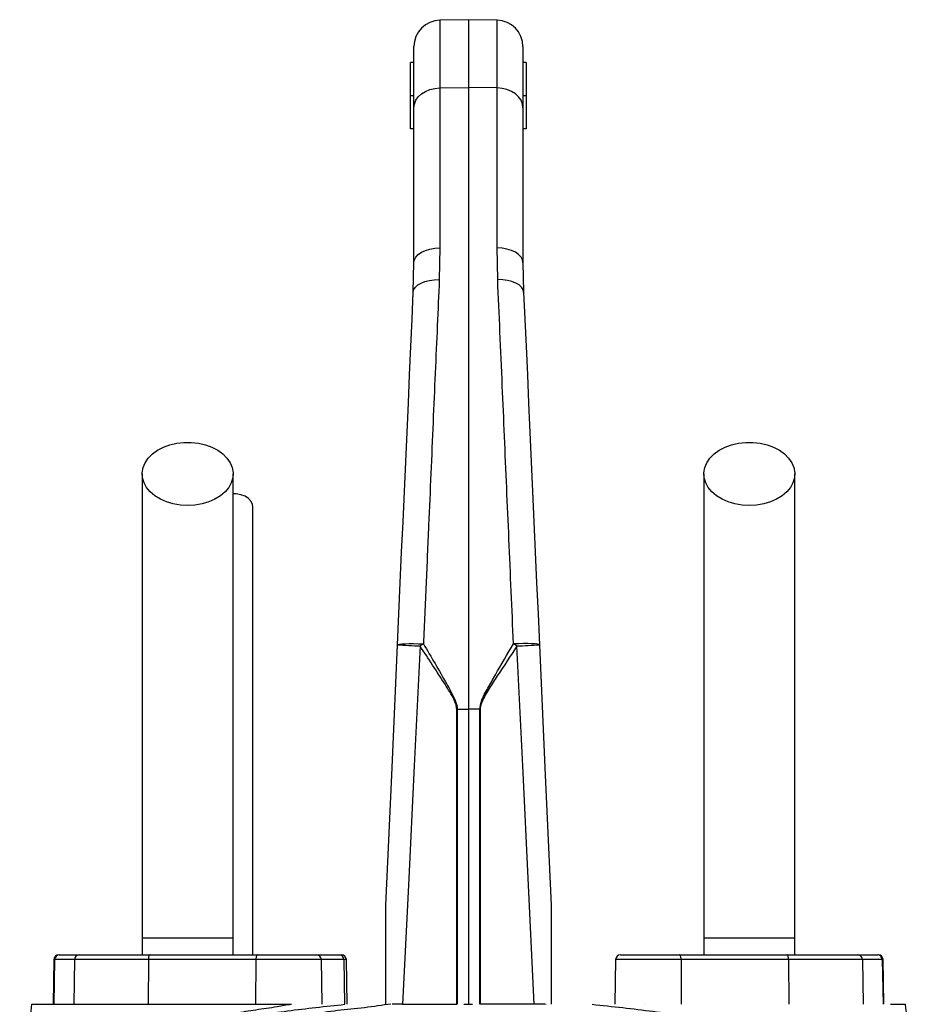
# Model space of a CAD drawing. Header units: millimetres. Extents: x 676 to 1290, y 655 to 2770.
# Tile 9 of 9: x 840 to 1111, y 2472 to 2770. Entities that reach past the tile are written whole.
import ezdxf

# ---------------------------------------------------------------- set-up
doc = ezdxf.new("R2010")
doc.units = ezdxf.units.MM

msp = doc.modelspace()

# ---------------------------------------------------------------- linework, layer by layer
at = {"color": 7, "linetype": 'Continuous', "lineweight": 25}
for p, q in [((975.55, 2769.99), (966.91, 2769.84)), ((984.19, 2769.84), (975.55, 2769.99)), ((975.55, 2769.99), (975.55, 2749.44)), ((959.05, 2743.31), (959.05, 2761.84)), ((992.05, 2761.84), (992.05, 2743.31)), ((959.05, 2756.99), (958.05, 2756.99)), ((958.05, 2746.99), (958.05, 2756.99)), ((993.05, 2756.99), (992.05, 2756.99)), ((993.05, 2756.99), (993.05, 2746.99)), ((966.91, 2749.33), (975.55, 2749.44)), ((966.91, 2749.33), (966.91, 2700.93)), ((975.55, 2749.44), (975.55, 2561.34)), ((984.19, 2749.33), (975.55, 2749.44)), ((984.19, 2700.93), (984.19, 2749.33)), ((959.05, 2746.99), (958.05, 2746.99)), ((958.05, 2736.99), (958.05, 2746.99)), ((993.05, 2746.99), (992.05, 2746.99)), ((993.05, 2746.99), (993.05, 2736.99)), ((959.05, 2696.46), (959.05, 2743.31)), ((992.05, 2743.31), (992.05, 2696.46)), ((959.05, 2736.99), (958.05, 2736.99)), ((993.05, 2736.99), (992.05, 2736.99)), ((966.91, 2700.93), (966.71, 2691.33)), ((984.4, 2691.33), (984.19, 2700.93)), ((958.85, 2687.53), (959.05, 2696.46)), ((992.05, 2696.46), (992.25, 2687.53)), ((971.99, 2561.34), (972.13, 2561.34)), ((971.99, 2471.99), (971.99, 2561.34)), ((972.13, 2561.34), (975.55, 2561.34)), ((972.13, 2561.34), (972.13, 2471.99)), ((978.97, 2561.34), (975.55, 2561.34)), ((975.55, 2561.34), (975.55, 2471.99)), ((978.97, 2471.99), (978.97, 2561.34)), ((979.12, 2561.34), (979.12, 2471.99)), ((876.8, 2491.99), (876.8, 2486.99)), ((904.3, 2491.99), (876.8, 2491.99)), ((904.3, 2486.99), (904.3, 2491.99)), ((1046.8, 2491.99), (1046.8, 2486.99)), ((1074.3, 2491.99), (1046.8, 2491.99)), ((1074.3, 2486.99), (1074.3, 2491.99)), ((850.08, 2485.52), (849.84, 2471.99)), ((850.3, 2485.52), (850.07, 2471.99)), ((856.32, 2485.52), (850.3, 2485.52)), ((851.58, 2486.99), (851.78, 2486.99)), ((851.78, 2486.99), (857.79, 2486.99)), ((856.32, 2485.52), (856.09, 2471.99)), ((878.66, 2485.52), (856.32, 2485.52)), ((857.79, 2486.99), (879.18, 2486.99)), ((878.66, 2485.52), (878.58, 2471.99)), ((911.22, 2485.52), (878.66, 2485.52)), ((879.18, 2486.99), (911.73, 2486.99)), ((911.22, 2485.52), (911.13, 2471.99)), ((911.73, 2486.99), (929.53, 2486.99)), ((929.53, 2486.99), (936.42, 2486.99)), ((931.27, 2471.99), (931.03, 2485.52)), ((936.42, 2486.99), (937.1, 2486.99)), ((937.84, 2485.52), (938.06, 2471.99)), ((938.84, 2471.99), (938.6, 2485.52)), ((1020.08, 2485.52), (1019.84, 2471.99)), ((1021.58, 2486.99), (1039.38, 2486.99)), ((1039.38, 2486.99), (1071.93, 2486.99)), ((1039.89, 2485.52), (1039.97, 2471.99)), ((1072.44, 2485.52), (1039.89, 2485.52)), ((1071.93, 2486.99), (1093.31, 2486.99)), ((1072.44, 2485.52), (1072.52, 2471.99)), ((1094.79, 2485.52), (1072.44, 2485.52)), ((1093.31, 2486.99), (1099.33, 2486.99)), ((1094.79, 2485.52), (1095.02, 2471.99)), ((1100.8, 2485.52), (1094.79, 2485.52)), ((1099.33, 2486.99), (1099.53, 2486.99)), ((1100.8, 2485.52), (1101.04, 2471.99)), ((1101.27, 2471.99), (1101.03, 2485.52)), ((955.63, 2471.99), (971.99, 2471.99)), ((972.13, 2471.99), (971.99, 2471.99)), ((974.1, 2471.99), (974.45, 2471.99)), ((974.28, 2471.99), (975.21, 2471.99)), ((975.03, 2471.99), (975.38, 2471.99)), ((975.21, 2471.99), (975.55, 2471.99)), ((975.56, 2471.99), (976.5, 2471.99)), ((976.5, 2471.99), (976.73, 2471.99)), ((979.12, 2471.99), (978.97, 2471.99)), ((995.48, 2471.99), (979.12, 2471.99)), ((999.01, 2471.99), (999.07, 2471.99)), ((1029.14, 2471.99), (1029.15, 2471.99))]:
    msp.add_line(p, q, dxfattribs=at)
at = {"color": 8, "linetype": 'Continuous', "lineweight": 25}
for p, q in [((966.91, 2769.84), (966.91, 2749.33)), ((984.19, 2749.33), (984.19, 2769.84)), ((850.3, 2485.52), (850.08, 2485.52)), ((931.03, 2485.52), (911.22, 2485.52)), ((937.84, 2485.52), (931.03, 2485.52)), ((938.6, 2485.52), (937.84, 2485.52)), ((1039.89, 2485.52), (1020.08, 2485.52)), ((1101.03, 2485.52), (1100.8, 2485.52))]:
    msp.add_line(p, q, dxfattribs=at)
at = {"color": 7, "linetype": 'Continuous', "lineweight": 25, "flags": 128}
for points in [[(959.05, 2743.31), (959.2, 2744.47), (959.65, 2745.59), (960.37, 2746.62), (961.35, 2747.53), (962.54, 2748.28), (963.9, 2748.84), (965.37, 2749.2), (966.91, 2749.33)], [(992.05, 2743.31), (991.9, 2744.47), (991.46, 2745.59), (990.73, 2746.62), (989.76, 2747.53), (988.57, 2748.28), (987.21, 2748.84), (985.73, 2749.2), (984.19, 2749.33)], [(959.05, 2696.46), (959.2, 2697.33), (959.65, 2698.16), (960.37, 2698.92), (961.35, 2699.6), (962.54, 2700.15), (963.9, 2700.57), (965.37, 2700.83), (966.91, 2700.93)], [(992.05, 2696.46), (991.9, 2697.33), (991.46, 2698.16), (990.73, 2698.92), (989.76, 2699.6), (988.57, 2700.15), (987.21, 2700.57), (985.73, 2700.83), (984.19, 2700.93)], [(958.85, 2687.53), (959.03, 2688.31), (959.5, 2689.05), (960.23, 2689.72), (961.21, 2690.3), (962.39, 2690.76), (963.73, 2691.1), (965.19, 2691.29), (966.71, 2691.33)], [(992.25, 2687.53), (992.07, 2688.31), (991.61, 2689.05), (990.87, 2689.72), (989.9, 2690.3), (988.72, 2690.76), (987.37, 2691.1), (985.92, 2691.29), (984.4, 2691.33)], [(954.08, 2580.81), (954.5, 2590.19), (954.92, 2599.54), (955.33, 2608.82), (955.75, 2618.04), (956.15, 2627.16), (956.56, 2636.19), (956.96, 2645.11), (957.35, 2653.9), (957.74, 2662.55), (958.12, 2671.04), (958.49, 2679.37), (958.85, 2687.53)], [(992.25, 2687.53), (992.62, 2679.37), (992.99, 2671.04), (993.37, 2662.55), (993.76, 2653.9), (994.15, 2645.11), (994.55, 2636.19), (994.95, 2627.16), (995.36, 2618.04), (995.77, 2608.82), (996.19, 2599.54), (996.61, 2590.19), (997.03, 2580.81)], [(890.55, 2622.94), (888.35, 2623.06), (886.2, 2623.43), (884.16, 2624.03), (882.29, 2624.85), (880.64, 2625.88), (879.24, 2627.07), (878.13, 2628.4), (877.35, 2629.84), (876.9, 2631.35), (876.81, 2632.89), (877.08, 2634.42), (877.7, 2635.9), (878.65, 2637.29), (879.9, 2638.56), (881.44, 2639.67), (883.2, 2640.59), (885.16, 2641.31), (887.26, 2641.8), (889.45, 2642.04), (891.66, 2642.04), (893.84, 2641.8), (895.94, 2641.31), (897.9, 2640.59), (899.67, 2639.67), (901.2, 2638.56), (902.46, 2637.29), (903.41, 2635.9), (904.03, 2634.42), (904.29, 2632.89), (904.2, 2631.35), (903.76, 2629.84), (902.98, 2628.4), (901.87, 2627.07), (900.47, 2625.88), (898.81, 2624.85), (896.94, 2624.03), (894.91, 2623.43), (892.76, 2623.06), (890.55, 2622.94)], [(1060.55, 2622.94), (1058.35, 2623.06), (1056.2, 2623.43), (1054.16, 2624.03), (1052.29, 2624.85), (1050.64, 2625.88), (1049.24, 2627.07), (1048.13, 2628.4), (1047.35, 2629.84), (1046.9, 2631.35), (1046.81, 2632.89), (1047.08, 2634.42), (1047.7, 2635.9), (1048.65, 2637.29), (1049.9, 2638.56), (1051.44, 2639.67), (1053.2, 2640.59), (1055.16, 2641.31), (1057.26, 2641.8), (1059.45, 2642.04), (1061.66, 2642.04), (1063.84, 2641.8), (1065.94, 2641.31), (1067.9, 2640.59), (1069.67, 2639.67), (1071.2, 2638.56), (1072.46, 2637.29), (1073.41, 2635.9), (1074.03, 2634.42), (1074.29, 2632.89), (1074.2, 2631.35), (1073.76, 2629.84), (1072.98, 2628.4), (1071.87, 2627.07), (1070.47, 2625.88), (1068.81, 2624.85), (1066.94, 2624.03), (1064.91, 2623.43), (1062.76, 2623.06), (1060.55, 2622.94)], [(910.3, 2622.51), (910.2, 2623.26), (909.76, 2624.21), (908.98, 2625.06), (907.93, 2625.74), (906.67, 2626.23), (905.27, 2626.48), (904.31, 2626.5)], [(950.55, 2501.99), (952.31, 2541.34), (954.08, 2580.81)], [(954.08, 2580.81), (954.23, 2580.92), (954.68, 2581.02), (955.41, 2581.09), (956.38, 2581.14), (957.57, 2581.17), (958.92, 2581.17), (960.4, 2581.14), (961.93, 2581.08)], [(997.03, 2580.81), (996.87, 2580.92), (996.42, 2581.02), (995.7, 2581.09), (994.73, 2581.14), (993.54, 2581.17), (992.18, 2581.17), (990.71, 2581.14), (989.18, 2581.08)], [(997.03, 2580.81), (998.79, 2541.34), (1000.55, 2501.99)], [(960.9, 2580.45), (959.14, 2544.19), (957.38, 2508.03), (955.63, 2471.99)], [(995.48, 2471.99), (993.73, 2508.03), (991.97, 2544.19), (990.21, 2580.45)], [(879.18, 2486.99), (879.08, 2486.96), (878.98, 2486.88), (878.89, 2486.74), (878.82, 2486.56), (878.75, 2486.34), (878.71, 2486.08), (878.68, 2485.81), (878.66, 2485.52)], [(911.73, 2486.99), (911.63, 2486.96), (911.53, 2486.88), (911.45, 2486.74), (911.37, 2486.56), (911.31, 2486.34), (911.26, 2486.08), (911.23, 2485.81), (911.22, 2485.52)], [(1039.89, 2485.52), (1039.88, 2485.81), (1039.85, 2486.08), (1039.8, 2486.34), (1039.74, 2486.56), (1039.66, 2486.74), (1039.57, 2486.88), (1039.48, 2486.96), (1039.38, 2486.99)], [(1072.44, 2485.52), (1072.43, 2485.81), (1072.4, 2486.08), (1072.35, 2486.34), (1072.29, 2486.56), (1072.21, 2486.74), (1072.12, 2486.88), (1072.03, 2486.96), (1071.93, 2486.99)]]:
    msp.add_lwpolyline(points, dxfattribs=at)
at = {"color": 7, "linetype": 'Continuous', "lineweight": 25}
for centre, radius, start, end in [((967.05, 2761.84), 8, 91, 180), ((984.05, 2761.84), 8, 0, 89), ((970.21, 2823.36), 243.09, 266.1943, 267.8039), ((1014.54, 2493.99), 101.74, 121.136, 121.8179), ((936.57, 2493.99), 101.74, 58.1821, 58.864), ((980.89, 2823.36), 243.09, 272.1961, 273.8057), ((851.58, 2485.49), 1.5, 90, 179), ((851.79, 2485.5), 1.49, 90.4322, 179.4478), ((857.81, 2485.5), 1.49, 90.4319, 179.4483), ((929.53, 2485.49), 1.5, 1, 90), ((936.38, 2485.53), 1.46, 359.484, 88.4767), ((937.1, 2485.49), 1.5, 1, 90), ((1021.58, 2485.49), 1.5, 90, 179), ((1093.3, 2485.5), 1.49, 0.5517, 89.5681), ((1099.32, 2485.5), 1.49, 0.5522, 89.5678), ((1099.53, 2485.49), 1.5, 1, 90)]:
    msp.add_arc(centre, radius, start, end, dxfattribs=at)
for points, knots in [([(966.71, 2691.33), (966.51, 2686.72), (966.11, 2677.5), (965.48, 2663.04), (964.83, 2648.1), (964.17, 2632.71), (963.46, 2616.36), (962.71, 2599.14), (962.19, 2587.11), (961.93, 2581.08)], [0, 0, 0, 0, 0.1368262, 0.2739346, 0.4110429, 0.5504746, 0.6899059, 0.8445448, 1, 1, 1, 1]), ([(989.18, 2581.08), (988.95, 2586.39), (988.49, 2597.02), (987.8, 2612.8), (987.12, 2628.47), (986.45, 2643.95), (985.77, 2659.71), (985.08, 2675.63), (984.63, 2686.09), (984.4, 2691.33)], [0, 0, 0, 0, 0.136827, 0.273935, 0.411043, 0.550473, 0.689903, 0.844543, 1, 1, 1, 1]), ([(876.8, 2632.51), (876.8, 2629.57), (876.8, 2623.75), (876.8, 2614.97), (876.8, 2606.1), (876.8, 2597.04), (876.8, 2587.68), (876.8, 2577.94), (876.8, 2568.21), (876.8, 2558.56), (876.8, 2549.07), (876.8, 2539.42), (876.8, 2528.68), (876.8, 2516.97), (876.8, 2504.39), (876.8, 2496.09), (876.8, 2491.99)], [0, 0, 0, 0, 0.079644, 0.158009, 0.235124, 0.311015, 0.385614, 0.459005, 0.531252, 0.593311, 0.654261, 0.714301, 0.773508, 0.85087, 0.926319, 1, 1, 1, 1]), ([(904.3, 2491.99), (904.3, 2494.53), (904.3, 2499.8), (904.3, 2508), (904.3, 2516.81), (904.3, 2525.48), (904.3, 2533.89), (904.3, 2541.93), (904.3, 2550.19), (904.3, 2558.94), (904.3, 2568.07), (904.3, 2577.5), (904.3, 2586.81), (904.3, 2595.99), (904.3, 2605.07), (904.3, 2614.15), (904.3, 2623.29), (904.3, 2629.4), (904.3, 2632.51)], [0, 0, 0, 0, 0.0455207, 0.0947169, 0.1476106, 0.2042748, 0.2514561, 0.3008578, 0.3524182, 0.4062132, 0.4702248, 0.5372899, 0.6071723, 0.679907, 0.7555866, 0.8341506, 0.9156093, 1, 1, 1, 1]), ([(1046.8, 2632.51), (1046.8, 2629.57), (1046.8, 2623.75), (1046.8, 2614.97), (1046.8, 2606.1), (1046.8, 2597.04), (1046.8, 2587.68), (1046.8, 2577.94), (1046.8, 2568.21), (1046.8, 2558.56), (1046.8, 2549.07), (1046.8, 2539.42), (1046.8, 2528.68), (1046.8, 2516.97), (1046.8, 2504.39), (1046.8, 2496.09), (1046.8, 2491.99)], [0, 0, 0, 0, 0.079644, 0.158009, 0.235124, 0.311015, 0.385614, 0.459005, 0.531252, 0.593311, 0.654261, 0.714301, 0.773508, 0.85087, 0.926319, 1, 1, 1, 1]), ([(1074.3, 2491.99), (1074.3, 2494.53), (1074.3, 2499.8), (1074.3, 2508), (1074.3, 2516.81), (1074.3, 2525.48), (1074.3, 2533.89), (1074.3, 2541.93), (1074.3, 2550.19), (1074.3, 2558.94), (1074.3, 2568.07), (1074.3, 2577.5), (1074.3, 2586.81), (1074.3, 2595.99), (1074.3, 2605.07), (1074.3, 2614.15), (1074.3, 2623.29), (1074.3, 2629.4), (1074.3, 2632.51)], [0, 0, 0, 0, 0.0455207, 0.0947169, 0.1476106, 0.2042748, 0.2514561, 0.3008578, 0.3524182, 0.4062132, 0.4702248, 0.5372899, 0.6071723, 0.679907, 0.7555866, 0.8341506, 0.9156093, 1, 1, 1, 1]), ([(910.3, 2486.99), (910.3, 2488.69), (910.3, 2493.34), (910.3, 2500.49), (910.3, 2508.03), (910.3, 2514.28), (910.3, 2519.53), (910.3, 2524.23), (910.3, 2530.88), (910.3, 2539.6), (910.3, 2550.03), (910.3, 2559.45), (910.3, 2567.91), (910.3, 2575.41), (910.3, 2582.3), (910.3, 2587.57), (910.3, 2591.71), (910.3, 2595.21), (910.3, 2599.4), (910.3, 2604.26), (910.3, 2609.77), (910.3, 2615.93), (910.3, 2620.23), (910.3, 2622.51)], [0, 0, 0, 0, 0.031526, 0.086056, 0.132732, 0.171571, 0.202645, 0.231141, 0.260031, 0.328884, 0.39862, 0.468523, 0.527312, 0.585972, 0.642144, 0.694118, 0.718091, 0.748453, 0.785466, 0.82912, 0.879422, 0.93638, 1, 1, 1, 1]), ([(961.93, 2581.08), (964.27, 2577.09), (967.54, 2571.52), (971.08, 2565.21), (972.09, 2562.52), (972.13, 2561.53), (972.13, 2561.34)], [0, 0, 0, 0, 0.621377, 0.866998, 0.974852, 1, 1, 1, 1]), ([(978.97, 2561.34), (979.1, 2562.11), (979.49, 2564.39), (981.5, 2567.73), (984.7, 2573.55), (987.33, 2577.97), (989.18, 2581.08)], [0, 0, 0, 0, 0.104566, 0.308637, 0.514256, 1, 1, 1, 1]), ([(971.99, 2561.34), (971.98, 2561.52), (971.94, 2562.49), (970.82, 2565.12), (966.99, 2571.21), (963.44, 2576.59), (960.9, 2580.45)], [0, 0, 0, 0, 0.024471, 0.130497, 0.375915, 1, 1, 1, 1]), ([(990.21, 2580.45), (988.24, 2577.43), (985.44, 2573.13), (981.75, 2567.59), (979.91, 2564.41), (979.14, 2562.22), (979.12, 2561.46), (979.12, 2561.34)], [0, 0, 0, 0, 0.487773, 0.693002, 0.897412, 0.983726, 1, 1, 1, 1]), ([(950.55, 2471.99), (950.55, 2477.32), (950.55, 2484.22), (950.55, 2492.15), (950.55, 2495.48), (950.55, 2497.71), (950.55, 2499.21), (950.55, 2500.21), (950.55, 2500.88), (950.55, 2501.37), (950.55, 2501.7), (950.55, 2501.9), (950.55, 2501.98), (950.55, 2501.99), (950.55, 2501.99)], [0, 0, 0, 0, 0.522766, 0.677762, 0.781939, 0.85209, 0.89947, 0.931611, 0.953558, 0.968703, 0.984263, 0.990626, 0.997059, 1, 1, 1, 1]), ([(1000.55, 2501.99), (1000.55, 2501.99), (1000.55, 2501.97), (1000.55, 2501.83), (1000.55, 2501.35), (1000.55, 2500.01), (1000.55, 2497.93), (1000.55, 2492.87), (1000.55, 2485.26), (1000.55, 2477.44), (1000.55, 2473.01), (1000.55, 2471.99)], [0, 0, 0, 0, 0.004855, 0.010905, 0.022389, 0.064638, 0.148366, 0.232278, 0.565825, 0.899578, 1, 1, 1, 1]), ([(843.32, 2471.99), (842.99, 2469.35), (842.31, 2464.08), (841.28, 2456.09), (840.43, 2449.56), (839.89, 2445.7), (839.72, 2444.49)], [0, 0, 0, 0, 0.289898, 0.579817, 0.868374, 1, 1, 1, 1]), ([(841.59, 2446.46), (841.59, 2446.46), (842.32, 2446.46), (843.67, 2448.93), (846.75, 2450.83), (850.81, 2453.55), (856.23, 2456.22), (862.58, 2458.86), (869.02, 2461.07), (875.17, 2462.91), (880.8, 2464.41), (886.78, 2465.83), (892.84, 2467.13), (898.91, 2468.3), (904.95, 2469.35), (911.19, 2470.42), (916.96, 2471.08), (920.45, 2471.99), (921.97, 2471.99), (921.97, 2471.99)], [0, 0, 0, 0, 0, 0.065218, 0.130675, 0.220363, 0.310052, 0.402347, 0.494643, 0.556083, 0.617523, 0.679778, 0.742033, 0.797134, 0.852236, 0.907899, 0.963562, 1, 1, 1, 1, 1]), ([(843.33, 2471.99), (843.33, 2471.99), (843.23, 2471.99), (843.72, 2471.99), (844.72, 2471.99), (846.05, 2471.99), (847.22, 2471.99), (847.78, 2471.99)], [0, 0, 0, 0, 0.010015, 0.323714, 0.564181, 0.79077, 1, 1, 1, 1]), ([(847.78, 2471.99), (849.31, 2471.99), (852.37, 2471.99), (858.32, 2471.99), (865.15, 2471.99), (872.91, 2471.99), (881.44, 2471.99), (890.66, 2471.99), (900.5, 2471.99), (910.91, 2471.99), (918.28, 2471.99), (921.97, 2471.99)], [0, 0, 0, 0, 0.114839, 0.228559, 0.34136, 0.453398, 0.564844, 0.67389, 0.782671, 0.891327, 1, 1, 1, 1]), ([(952.1, 2471.99), (952.1, 2471.99), (950.79, 2471.99), (946.7, 2471.17), (939.95, 2470.6), (934.58, 2469.91), (931.9, 2469.56)], [0, 0, 0, 0, 0.0000029, 0.1930533, 0.5957948, 1, 1, 1, 1]), ([(955.63, 2471.99), (955.29, 2471.99), (954.15, 2471.99), (953.15, 2471.99), (952.45, 2471.99)], [0, 0, 0, 0, 0.28903, 1, 1, 1, 1]), ([(998.72, 2471.99), (998.52, 2471.99), (997.64, 2471.99), (996.43, 2471.99), (995.48, 2471.99)], [0, 0, 0, 0, 0.2197068, 1, 1, 1, 1]), ([(1103.33, 2471.99), (1103.83, 2471.99), (1104.82, 2471.99), (1106.01, 2471.99), (1106.94, 2471.99), (1107.61, 2471.99), (1107.69, 2471.99), (1107.73, 2471.99)], [0, 0, 0, 0, 0.183653, 0.367231, 0.572224, 0.777102, 1, 1, 1, 1]), ([(1111.4, 2444.36), (1111.3, 2445.06), (1110.86, 2448.21), (1110.07, 2454.2), (1108.96, 2462.72), (1108.19, 2468.77), (1107.78, 2471.99)], [0, 0, 0, 0, 0.0754, 0.341305, 0.649485, 1, 1, 1, 1])]:
    msp.add_open_spline(points, degree=3, knots=knots, dxfattribs=at)
msp.add_open_spline([(979.12, 2561.34), (979.07, 2561.34), (979.02, 2561.34), (978.97, 2561.34)], degree=3, dxfattribs=at)
at = {"color": 8, "linetype": 'Continuous', "lineweight": 25}
for points, knots in [([(859.61, 2456.03), (860.23, 2456.29), (863.03, 2457.49), (868.85, 2459.44), (876.28, 2461.64), (883.51, 2463.46), (890, 2464.92), (896.51, 2466.22), (901.32, 2467.08), (906.64, 2467.97), (912.5, 2468.88), (920.79, 2470.02), (929.34, 2471.07), (935.22, 2471.68), (938.16, 2471.99)], [0, 0, 0, 0, 0.035434, 0.158803, 0.280764, 0.369201, 0.457637, 0.535147, 0.612657, 0.630814, 0.722604, 0.814397, 0.907198, 1, 1, 1, 1]), ([(1012.94, 2471.99), (1016.06, 2471.67), (1022.3, 2471.01), (1031.44, 2469.88), (1040.37, 2468.63), (1049.65, 2467.14), (1058.98, 2465.39), (1068.17, 2463.35), (1076.7, 2461.13), (1084.49, 2458.7), (1089.92, 2456.81), (1092.38, 2455.7), (1092.79, 2455.51)], [0, 0, 0, 0, 0.096195, 0.19239, 0.290423, 0.388452, 0.507804, 0.623228, 0.738651, 0.8574, 0.97615, 1, 1, 1, 1])]:
    msp.add_open_spline(points, degree=3, knots=knots, dxfattribs=at)

doc.saveas('drawing.dxf')
